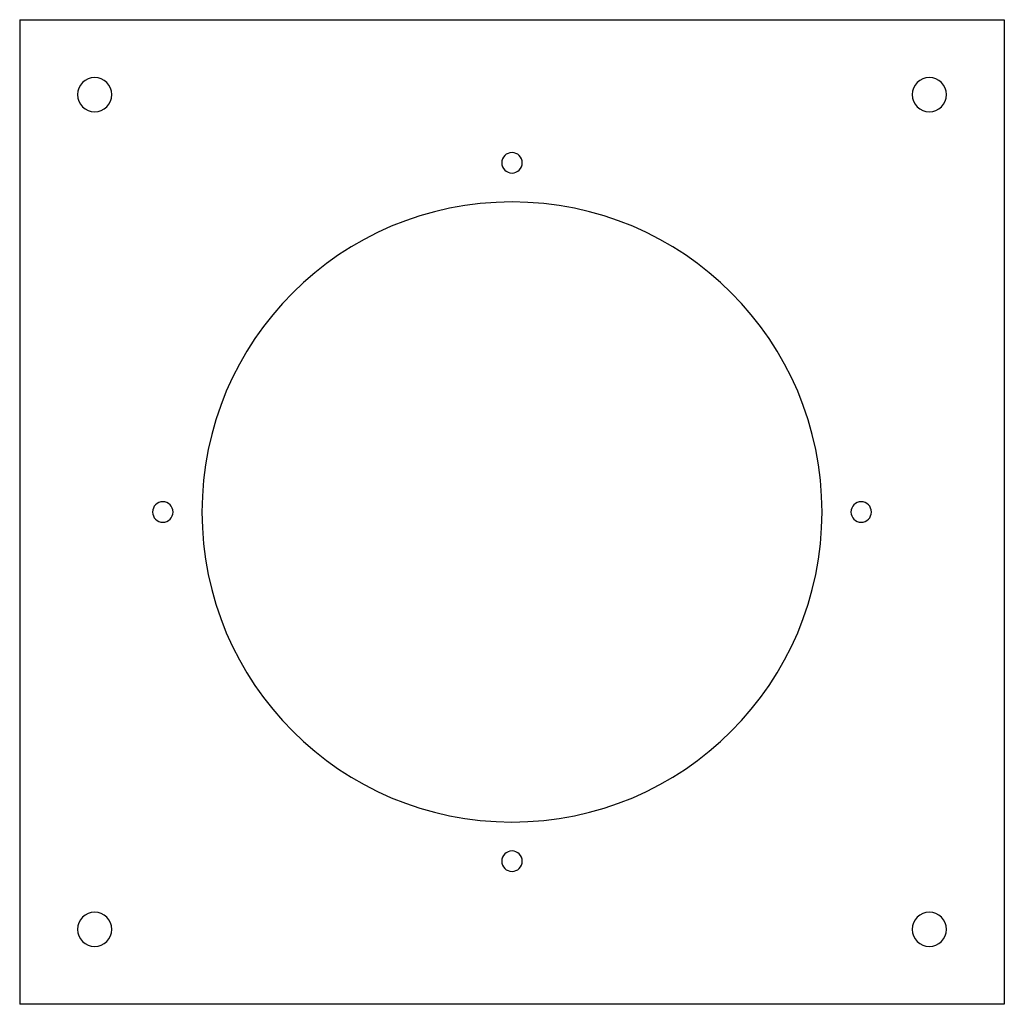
# Model space of a CAD drawing. Header units: millimetres. Extents: x -144 to 144, y -144 to 144.
import ezdxf

# ---------------------------------------------------------------- set-up
doc = ezdxf.new("R2010")
doc.units = ezdxf.units.MM
doc.layers.add('HIDDEN', color=7, linetype='Continuous')
doc.layers.add('THICK', color=7, linetype='Continuous')

msp = doc.modelspace()

# ---------------------------------------------------------------- linework, layer by layer
at = {"layer": 'HIDDEN'}
for p, q in [((-144.5, 144.5), (-144.5, 144.5)), ((144.5, 144.5), (144.5, 144.5)), ((-144.5, -144.5), (-144.5, -144.5)), ((144.5, -144.5), (144.5, -144.5))]:
    msp.add_line(p, q, dxfattribs=at)
at = {"layer": 'THICK'}
for p, q in [((-144.5, 144.5), (144.5, 144.5)), ((-144.5, 144.5), (-144.5, -144.5)), ((144.5, 144.5), (144.5, -144.5)), ((144.5, -144.5), (-144.5, -144.5))]:
    msp.add_line(p, q, dxfattribs=at)
for centre, radius, start, end in [((-122.5, 122.5), 5, 90, 270), ((-122.5, 122.5), 5, 270, 90), ((122.5, 122.5), 5, 0, 180), ((122.5, 122.5), 5, 180, 0), ((0, 102.5), 3, 90, 270), ((0, 102.5), 3, 270, 90), ((0, 0), 91, 0, 180), ((-102.5, 0), 3, 0, 180), ((102.5, 0), 3, 0, 180), ((-102.5, 0), 3, 180, 0), ((0, 0), 91, 180, 0), ((102.5, 0), 3, 180, 0), ((0, -102.5), 3, 90, 270), ((0, -102.5), 3, 270, 90), ((-122.5, -122.5), 5, 0, 180), ((122.5, -122.5), 5, 90, 270), ((122.5, -122.5), 5, 270, 90), ((-122.5, -122.5), 5, 180, 0)]:
    msp.add_arc(centre, radius, start, end, dxfattribs=at)

doc.saveas('drawing.dxf')
